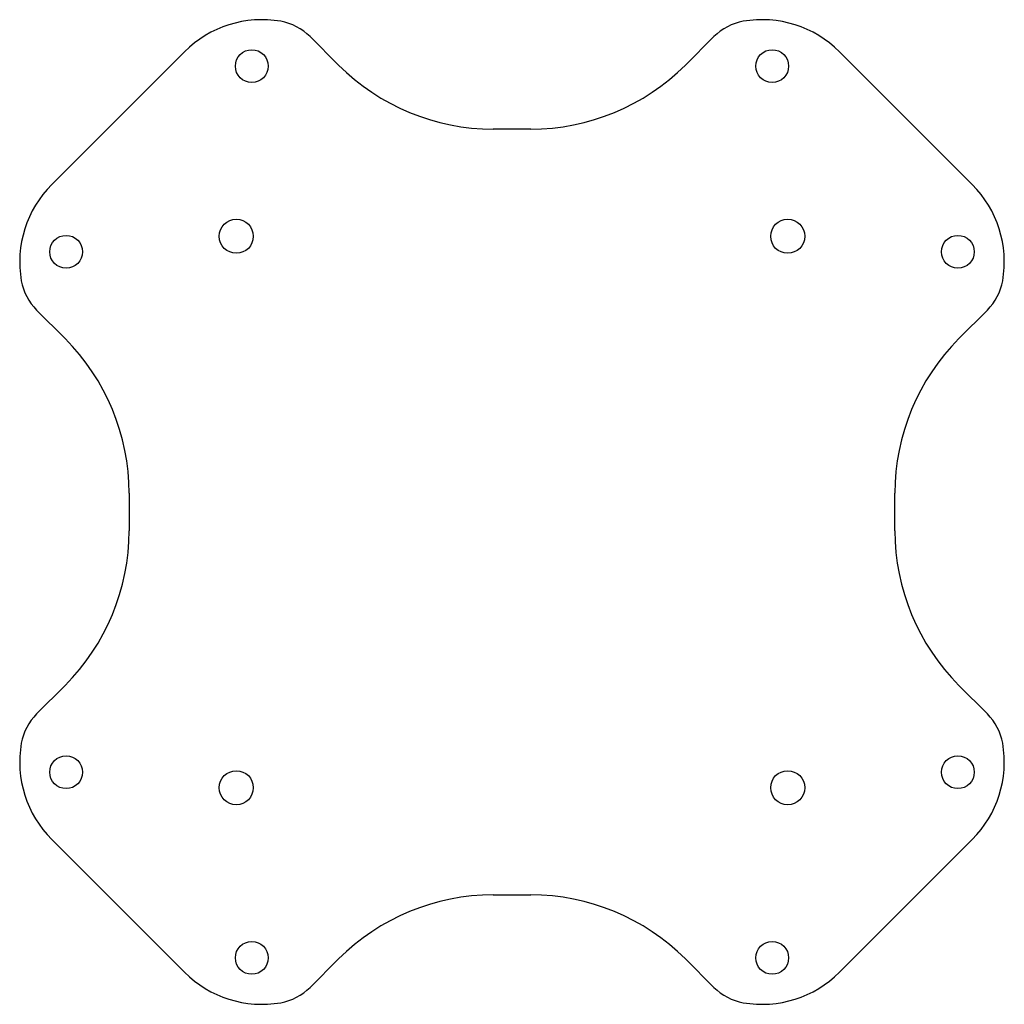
# Model space of a CAD drawing. Header units: millimetres. Extents: x -45 to 45, y -45 to 45.
import ezdxf

# ---------------------------------------------------------------- set-up
doc = ezdxf.new("R2010")
doc.units = ezdxf.units.MM

msp = doc.modelspace()

# ---------------------------------------------------------------- linework, layer by layer
at = {"color": 7, "linetype": 'Continuous', "lineweight": 25}
for p, q in [((-15.858, 40.858), (-18.461, 43.461)), ((15.858, 40.858), (18.461, 43.461)), ((-42.071, 29.929), (-29.929, 42.071)), ((29.929, 42.071), (42.071, 29.929)), ((1.716, 35), (-1.716, 35)), ((-40.858, 15.858), (-43.461, 18.461)), ((40.858, 15.858), (43.461, 18.461)), ((-35, 1.716), (-35, -1.716)), ((35, -1.716), (35, 1.716)), ((-40.858, -15.858), (-43.461, -18.461)), ((40.858, -15.858), (43.461, -18.461)), ((-29.929, -42.071), (-42.071, -29.929)), ((42.071, -29.929), (29.929, -42.071)), ((-1.716, -35), (1.716, -35)), ((-15.858, -40.858), (-18.461, -43.461)), ((15.858, -40.858), (18.461, -43.461))]:
    msp.add_line(p, q, dxfattribs=at)
for centre, radius in [((-23.787, 40.757), 1.5), ((23.787, 40.757), 1.5), ((-25.201, 25.201), 1.556), ((25.201, 25.201), 1.556), ((-40.757, 23.787), 1.5), ((40.757, 23.787), 1.5), ((-40.757, -23.787), 1.5), ((40.757, -23.787), 1.5), ((-25.201, -25.201), 1.556), ((25.201, -25.201), 1.556), ((-23.787, -40.757), 1.5), ((23.787, -40.757), 1.5)]:
    msp.add_circle(centre, radius, dxfattribs=at)
for centre, radius, start, end in [((-22.858, 35), 10, 80.07738, 135), ((22.858, 35), 10, 45, 99.92262), ((-21.996, 39.925), 5, 45, 80.07738), ((21.996, 39.925), 5, 99.92262, 135), ((-1.716, 55), 20, 225, 270), ((1.716, 55), 20, 270, 315), ((-35, 22.858), 10, 135, 189.92262), ((35, 22.858), 10, 350.07738, 45), ((-39.925, 21.996), 5, 189.92262, 225), ((39.925, 21.996), 5, 315, 350.07738), ((-55, 1.716), 20, 0, 45), ((55, 1.716), 20, 135, 180), ((-55, -1.716), 20, 315, 0), ((55, -1.716), 20, 180, 225), ((-39.925, -21.996), 5, 135, 170.07738), ((39.925, -21.996), 5, 9.92262, 45), ((-35, -22.858), 10, 170.07738, 225), ((35, -22.858), 10, 315, 9.92262), ((-1.716, -55), 20, 90, 135), ((1.716, -55), 20, 45, 90), ((-22.858, -35), 10, 225, 279.92262), ((22.858, -35), 10, 260.07738, 315), ((-21.996, -39.925), 5, 279.92262, 315), ((21.996, -39.925), 5, 225, 260.07738)]:
    msp.add_arc(centre, radius, start, end, dxfattribs=at)

doc.saveas('drawing.dxf')
